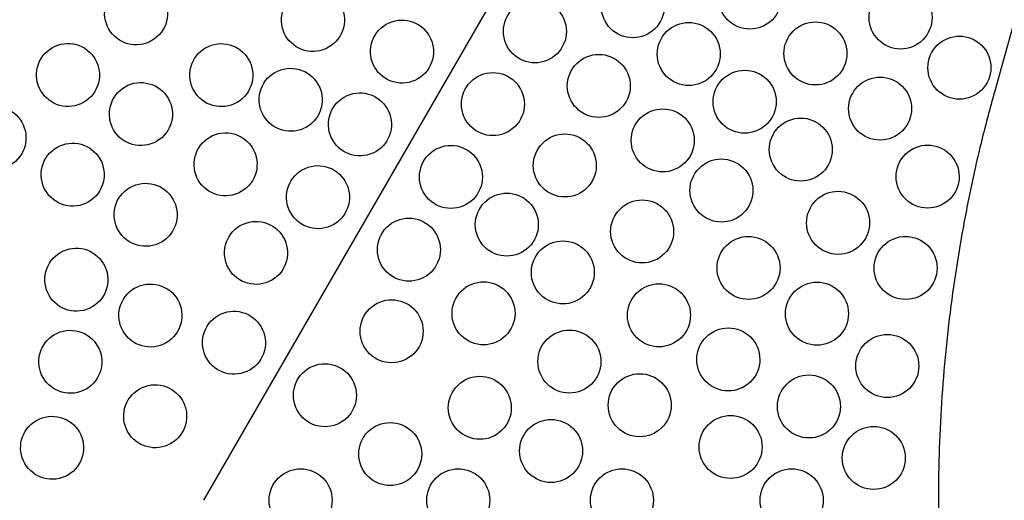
# Model space of a CAD drawing. Header units: millimetres. Extents: x 0 to 500, y 0 to 433.
# Tile 11 of 16: x 232 to 326, y 217 to 262. Entities that reach past the tile are written whole.
import ezdxf

# ---------------------------------------------------------------- set-up
doc = ezdxf.new("R2010")
doc.units = ezdxf.units.MM
doc.header["$MEASUREMENT"] = 0
doc.layers.add('Layer 01', color=7, linetype='Continuous', true_color=0x000000)
doc.layers.add('Make2D$visible$lines', color=7, linetype='Continuous', true_color=0x323232)

msp = doc.modelspace()

# ---------------------------------------------------------------- linework, layer by layer
at = {"layer": 'Layer 01'}
for q in [(250, 216.506), (325.305, 255.366)]:
    msp.add_line((375, 433.013), q, dxfattribs=at)
msp.add_rational_spline([(325.305, 255.366), (314.434, 216.506), (325.305, 177.646)], [0.999999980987, 0.960125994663, 1], degree=2, dxfattribs=at)
at = {"layer": 'Make2D$visible$lines'}
for points, knots in [([(305.026, 264.362), (305.026, 265.18), (304.694, 265.945), (303.574, 267.049), (302.818, 267.362), (302.026, 267.362), (301.253, 267.362), (300.492, 267.063), (299.345, 265.932), (299.026, 265.161), (299.026, 264.362), (299.026, 263.545), (299.358, 262.78), (300.477, 261.676), (301.233, 261.362), (302.026, 261.362), (302.799, 261.362), (303.56, 261.662), (304.707, 262.793), (305.026, 263.563), (305.026, 264.362)], [0, 0, 0, 0, 2.508378, 2.508378, 5.0087, 5.0087, 5.0087, 7.449256, 7.449256, 9.902731, 9.902731, 9.902731, 12.411109, 12.411109, 14.911431, 14.911431, 14.911431, 17.351987, 17.351987, 19.805462, 19.805462, 19.805462, 19.805462]), ([(293.873, 263.534), (293.873, 264.351), (293.541, 265.116), (292.422, 266.22), (291.666, 266.534), (290.873, 266.534), (290.1, 266.534), (289.339, 266.234), (288.192, 265.103), (287.873, 264.332), (287.873, 263.534), (287.873, 262.716), (288.206, 261.951), (289.325, 260.847), (290.081, 260.534), (290.873, 260.534), (291.647, 260.534), (292.408, 260.833), (293.554, 261.964), (293.873, 262.735), (293.873, 263.534)], [0, 0, 0, 0, 2.508378, 2.508378, 5.0087, 5.0087, 5.0087, 7.449256, 7.449256, 9.902731, 9.902731, 9.902731, 12.411109, 12.411109, 14.911431, 14.911431, 14.911431, 17.351987, 17.351987, 19.805462, 19.805462, 19.805462, 19.805462]), ([(242.069, 265.462), (241.373, 265.06), (240.868, 264.396), (240.465, 262.846), (240.582, 262.037), (240.971, 261.364), (241.366, 260.679), (242.015, 260.179), (243.539, 259.761), (244.366, 259.86), (245.069, 260.265), (245.763, 260.666), (246.27, 261.329), (246.674, 262.884), (246.555, 263.693), (246.167, 264.364), (245.773, 265.046), (245.128, 265.545), (243.608, 265.966), (242.778, 265.871), (242.069, 265.462)], [0, 0, 0, 0, 2.449995, 2.449995, 4.886015, 4.886015, 4.886015, 7.361181, 7.361181, 9.841699, 9.841699, 9.841699, 12.29129, 12.29129, 14.730635, 14.730635, 14.730635, 17.210706, 17.210706, 19.704185, 19.704185, 19.704185, 19.704185]), ([(319.374, 262.466), (319.374, 263.284), (319.042, 264.048), (317.923, 265.153), (317.167, 265.466), (316.374, 265.466), (315.601, 265.466), (314.84, 265.166), (313.693, 264.036), (313.374, 263.265), (313.374, 262.466), (313.374, 261.649), (313.706, 260.884), (314.826, 259.779), (315.582, 259.466), (316.374, 259.466), (317.147, 259.466), (317.908, 259.766), (319.055, 260.896), (319.374, 261.667), (319.374, 262.466)], [0, 0, 0, 0, 2.508378, 2.508378, 5.0087, 5.0087, 5.0087, 7.449256, 7.449256, 9.902731, 9.902731, 9.902731, 12.411109, 12.411109, 14.911431, 14.911431, 14.911431, 17.351987, 17.351987, 19.805462, 19.805462, 19.805462, 19.805462]), ([(258.905, 264.828), (258.213, 264.429), (257.705, 263.767), (257.3, 262.209), (257.421, 261.4), (257.807, 260.73), (258.204, 260.044), (258.853, 259.546), (260.369, 259.129), (261.197, 259.223), (261.905, 259.632), (262.597, 260.031), (263.105, 260.693), (263.511, 262.251), (263.39, 263.06), (263.003, 263.73), (262.607, 264.416), (261.958, 264.914), (260.442, 265.331), (259.613, 265.237), (258.905, 264.828)], [0, 0, 0, 0, 2.453475, 2.453475, 4.89403, 4.89403, 4.89403, 7.394353, 7.394353, 9.902731, 9.902731, 9.902731, 12.356206, 12.356206, 14.796762, 14.796762, 14.796762, 17.297084, 17.297084, 19.805462, 19.805462, 19.805462, 19.805462]), ([(284.547, 261.147), (284.547, 261.965), (284.215, 262.729), (283.096, 263.834), (282.34, 264.147), (281.547, 264.147), (280.774, 264.147), (280.013, 263.848), (278.866, 262.717), (278.547, 261.946), (278.547, 261.147), (278.547, 260.33), (278.879, 259.565), (279.998, 258.461), (280.754, 258.147), (281.547, 258.147), (282.32, 258.147), (283.081, 258.447), (284.228, 259.578), (284.547, 260.348), (284.547, 261.147)], [0, 0, 0, 0, 2.508378, 2.508378, 5.008701, 5.008701, 5.008701, 7.449256, 7.449256, 9.902731, 9.902731, 9.902731, 12.411109, 12.411109, 14.911432, 14.911432, 14.911432, 17.351988, 17.351988, 19.805462, 19.805462, 19.805462, 19.805462]), ([(267.387, 261.817), (266.695, 261.418), (266.187, 260.756), (265.781, 259.198), (265.902, 258.389), (266.289, 257.719), (266.685, 257.033), (267.334, 256.535), (268.85, 256.118), (269.679, 256.212), (270.387, 256.621), (271.079, 257.021), (271.587, 257.682), (271.992, 259.241), (271.871, 260.049), (271.485, 260.719), (271.089, 261.406), (270.439, 261.904), (268.923, 262.321), (268.095, 262.226), (267.387, 261.817)], [0, 0, 0, 0, 2.453475, 2.453475, 4.89403, 4.89403, 4.89403, 7.394353, 7.394353, 9.902731, 9.902731, 9.902731, 12.356206, 12.356206, 14.796762, 14.796762, 14.796762, 17.297084, 17.297084, 19.805462, 19.805462, 19.805462, 19.805462]), ([(299.2, 258.991), (299.2, 259.809), (298.867, 260.574), (297.748, 261.678), (296.992, 261.991), (296.2, 261.991), (295.426, 261.991), (294.665, 261.692), (293.519, 260.561), (293.2, 259.79), (293.2, 258.991), (293.2, 258.174), (293.532, 257.409), (294.651, 256.305), (295.407, 255.991), (296.2, 255.991), (296.973, 255.991), (297.734, 256.291), (298.881, 257.422), (299.2, 258.193), (299.2, 258.991)], [0, 0, 0, 0, 2.508378, 2.508378, 5.0087, 5.0087, 5.0087, 7.449256, 7.449256, 9.902731, 9.902731, 9.902731, 12.411109, 12.411109, 14.911431, 14.911431, 14.911431, 17.351987, 17.351987, 19.805462, 19.805462, 19.805462, 19.805462]), ([(311.265, 259.042), (311.265, 259.859), (310.933, 260.624), (309.814, 261.728), (309.058, 262.042), (308.265, 262.042), (307.492, 262.042), (306.731, 261.742), (305.584, 260.611), (305.265, 259.841), (305.265, 259.042), (305.265, 258.224), (305.598, 257.46), (306.717, 256.355), (307.473, 256.042), (308.265, 256.042), (309.039, 256.042), (309.8, 256.342), (310.946, 257.472), (311.265, 258.243), (311.265, 259.042)], [0, 0, 0, 0, 2.508378, 2.508378, 5.0087, 5.0087, 5.0087, 7.449256, 7.449256, 9.902731, 9.902731, 9.902731, 12.411109, 12.411109, 14.911431, 14.911431, 14.911431, 17.351987, 17.351987, 19.805462, 19.805462, 19.805462, 19.805462]), ([(235.575, 259.594), (234.876, 259.19), (234.373, 258.524), (233.971, 256.981), (234.087, 256.171), (234.477, 255.496), (234.87, 254.815), (235.516, 254.313), (237.045, 253.893), (237.873, 253.993), (238.575, 254.398), (239.272, 254.8), (239.777, 255.465), (240.179, 257.013), (240.062, 257.822), (239.673, 258.496), (239.28, 259.176), (238.635, 259.677), (237.109, 260.099), (236.28, 260.001), (235.575, 259.594)], [0, 0, 0, 0, 2.450564, 2.450564, 4.887891, 4.887891, 4.887891, 7.341552, 7.341552, 9.803061, 9.803061, 9.803061, 12.250103, 12.250103, 14.687132, 14.687132, 14.687132, 17.144727, 17.144727, 19.615037, 19.615037, 19.615037, 19.615037]), ([(250.183, 259.576), (249.492, 259.177), (248.984, 258.515), (248.578, 256.957), (248.699, 256.148), (249.085, 255.478), (249.482, 254.791), (250.131, 254.294), (251.647, 253.877), (252.476, 253.971), (253.183, 254.38), (253.875, 254.779), (254.383, 255.441), (254.789, 256.999), (254.668, 257.808), (254.281, 258.478), (253.885, 259.164), (253.236, 259.662), (251.72, 260.079), (250.891, 259.985), (250.183, 259.576)], [0, 0, 0, 0, 2.453475, 2.453475, 4.894031, 4.894031, 4.894031, 7.394353, 7.394353, 9.902731, 9.902731, 9.902731, 12.356206, 12.356206, 14.796762, 14.796762, 14.796762, 17.297084, 17.297084, 19.805462, 19.805462, 19.805462, 19.805462]), ([(324.976, 257.689), (324.976, 258.507), (324.643, 259.272), (323.524, 260.376), (322.768, 260.689), (321.976, 260.689), (321.202, 260.689), (320.441, 260.39), (319.295, 259.259), (318.976, 258.488), (318.976, 257.689), (318.976, 256.872), (319.308, 256.107), (320.427, 255.003), (321.183, 254.689), (321.976, 254.689), (322.749, 254.689), (323.51, 254.989), (324.657, 256.12), (324.976, 256.891), (324.976, 257.689)], [0, 0, 0, 0, 2.508378, 2.508378, 5.0087, 5.0087, 5.0087, 7.449256, 7.449256, 9.902731, 9.902731, 9.902731, 12.411109, 12.411109, 14.911431, 14.911431, 14.911431, 17.351987, 17.351987, 19.805462, 19.805462, 19.805462, 19.805462]), ([(290.634, 255.956), (290.634, 256.774), (290.302, 257.539), (289.183, 258.643), (288.427, 258.956), (287.634, 258.956), (286.861, 258.956), (286.1, 258.657), (284.953, 257.526), (284.634, 256.755), (284.634, 255.956), (284.634, 255.139), (284.966, 254.374), (286.086, 253.27), (286.842, 252.956), (287.634, 252.956), (288.408, 252.956), (289.169, 253.256), (290.315, 254.387), (290.634, 255.158), (290.634, 255.956)], [0, 0, 0, 0, 2.508378, 2.508378, 5.008701, 5.008701, 5.008701, 7.449256, 7.449256, 9.902731, 9.902731, 9.902731, 12.411109, 12.411109, 14.911432, 14.911432, 14.911432, 17.351988, 17.351988, 19.805462, 19.805462, 19.805462, 19.805462]), ([(256.79, 257.231), (256.098, 256.831), (255.59, 256.17), (255.185, 254.611), (255.305, 253.802), (255.692, 253.133), (256.088, 252.446), (256.738, 251.948), (258.254, 251.531), (259.082, 251.626), (259.79, 252.035), (260.482, 252.434), (260.99, 253.096), (261.396, 254.654), (261.275, 255.463), (260.888, 256.133), (260.492, 256.819), (259.842, 257.317), (258.326, 257.734), (257.498, 257.639), (256.79, 257.231)], [0, 0, 0, 0, 2.453475, 2.453475, 4.894031, 4.894031, 4.894031, 7.394353, 7.394353, 9.902731, 9.902731, 9.902731, 12.356206, 12.356206, 14.796762, 14.796762, 14.796762, 17.297084, 17.297084, 19.805462, 19.805462, 19.805462, 19.805462]), ([(280.547, 254.219), (280.547, 255.037), (280.215, 255.801), (279.096, 256.906), (278.34, 257.219), (277.547, 257.219), (276.774, 257.219), (276.013, 256.919), (274.866, 255.789), (274.547, 255.018), (274.547, 254.219), (274.547, 253.402), (274.879, 252.637), (275.998, 251.533), (276.754, 251.219), (277.547, 251.219), (278.32, 251.219), (279.081, 251.519), (280.228, 252.649), (280.547, 253.42), (280.547, 254.219)], [0, 0, 0, 0, 2.508378, 2.508378, 5.008701, 5.008701, 5.008701, 7.449256, 7.449256, 9.902731, 9.902731, 9.902731, 12.411109, 12.411109, 14.911432, 14.911432, 14.911432, 17.351988, 17.351988, 19.805462, 19.805462, 19.805462, 19.805462]), ([(304.526, 254.449), (304.526, 255.267), (304.194, 256.032), (303.075, 257.136), (302.319, 257.449), (301.526, 257.449), (300.753, 257.449), (299.992, 257.15), (298.845, 256.019), (298.526, 255.248), (298.526, 254.449), (298.526, 253.632), (298.858, 252.867), (299.977, 251.763), (300.733, 251.449), (301.526, 251.449), (302.299, 251.449), (303.06, 251.749), (304.207, 252.88), (304.526, 253.651), (304.526, 254.449)], [0, 0, 0, 0, 2.508378, 2.508378, 5.008701, 5.008701, 5.008701, 7.449256, 7.449256, 9.902731, 9.902731, 9.902731, 12.411109, 12.411109, 14.911432, 14.911432, 14.911432, 17.351988, 17.351988, 19.805462, 19.805462, 19.805462, 19.805462]), ([(242.522, 255.872), (241.825, 255.47), (241.321, 254.806), (240.918, 253.257), (241.035, 252.448), (241.424, 251.774), (241.819, 251.09), (242.468, 250.59), (243.993, 250.172), (244.82, 250.271), (245.522, 250.676), (246.216, 251.077), (246.723, 251.74), (247.127, 253.295), (247.008, 254.103), (246.62, 254.774), (246.227, 255.456), (245.582, 255.955), (244.061, 256.377), (243.231, 256.282), (242.522, 255.872)], [0, 0, 0, 0, 2.449973, 2.449973, 4.885798, 4.885798, 4.885798, 7.356355, 7.356355, 9.83206, 9.83206, 9.83206, 12.28083, 12.28083, 14.719976, 14.719976, 14.719976, 17.196493, 17.196493, 19.687235, 19.687235, 19.687235, 19.687235]), ([(317.422, 253.792), (317.422, 254.609), (317.09, 255.374), (315.971, 256.478), (315.215, 256.792), (314.422, 256.792), (313.649, 256.792), (312.888, 256.492), (311.741, 255.361), (311.422, 254.591), (311.422, 253.792), (311.422, 252.974), (311.754, 252.209), (312.873, 251.105), (313.629, 250.792), (314.422, 250.792), (315.195, 250.792), (315.956, 251.091), (317.103, 252.222), (317.422, 252.993), (317.422, 253.792)], [0, 0, 0, 0, 2.508378, 2.508378, 5.0087, 5.0087, 5.0087, 7.449256, 7.449256, 9.902731, 9.902731, 9.902731, 12.411109, 12.411109, 14.911431, 14.911431, 14.911431, 17.351987, 17.351987, 19.805462, 19.805462, 19.805462, 19.805462]), ([(263.387, 254.889), (262.695, 254.49), (262.187, 253.828), (261.781, 252.27), (261.902, 251.461), (262.289, 250.791), (262.685, 250.105), (263.334, 249.607), (264.85, 249.19), (265.679, 249.284), (266.387, 249.693), (267.079, 250.092), (267.587, 250.754), (267.992, 252.312), (267.871, 253.121), (267.485, 253.791), (267.089, 254.477), (266.439, 254.975), (264.923, 255.392), (264.095, 255.298), (263.387, 254.889)], [0, 0, 0, 0, 2.453475, 2.453475, 4.894031, 4.894031, 4.894031, 7.394353, 7.394353, 9.902731, 9.902731, 9.902731, 12.356206, 12.356206, 14.796762, 14.796762, 14.796762, 17.297084, 17.297084, 19.805462, 19.805462, 19.805462, 19.805462]), ([(228.581, 253.604), (227.879, 253.199), (227.378, 252.532), (226.978, 250.993), (227.092, 250.184), (227.483, 249.506), (227.874, 248.829), (228.518, 248.325), (230.053, 247.902), (230.881, 248.004), (231.581, 248.408), (232.281, 248.812), (232.784, 249.479), (233.185, 251.02), (233.07, 251.829), (232.679, 252.506), (232.288, 253.184), (231.644, 253.687), (230.112, 254.11), (229.283, 254.01), (228.581, 253.604)], [0, 0, 0, 0, 2.456848, 2.456848, 4.900883, 4.900883, 4.900883, 7.342386, 7.342386, 9.793112, 9.793112, 9.793112, 12.243838, 12.243838, 14.68534, 14.68534, 14.68534, 17.129375, 17.129375, 19.586223, 19.586223, 19.586223, 19.586223]), ([(296.721, 250.766), (296.721, 251.583), (296.389, 252.348), (295.27, 253.452), (294.514, 253.766), (293.721, 253.766), (292.948, 253.766), (292.187, 253.466), (291.041, 252.335), (290.721, 251.564), (290.721, 250.766), (290.721, 249.948), (291.054, 249.183), (292.173, 248.079), (292.929, 247.766), (293.721, 247.766), (294.495, 247.766), (295.256, 248.065), (296.402, 249.196), (296.721, 249.967), (296.721, 250.766)], [0, 0, 0, 0, 2.508378, 2.508378, 5.0087, 5.0087, 5.0087, 7.449256, 7.449256, 9.902731, 9.902731, 9.902731, 12.411109, 12.411109, 14.911431, 14.911431, 14.911431, 17.351987, 17.351987, 19.805462, 19.805462, 19.805462, 19.805462]), ([(309.868, 249.894), (309.868, 250.711), (309.536, 251.476), (308.417, 252.58), (307.661, 252.894), (306.868, 252.894), (306.095, 252.894), (305.334, 252.594), (304.187, 251.463), (303.868, 250.693), (303.868, 249.894), (303.868, 249.076), (304.201, 248.312), (305.32, 247.207), (306.076, 246.894), (306.868, 246.894), (307.642, 246.894), (308.403, 247.194), (309.549, 248.324), (309.868, 249.095), (309.868, 249.894)], [0, 0, 0, 0, 2.508378, 2.508378, 5.008701, 5.008701, 5.008701, 7.449256, 7.449256, 9.902731, 9.902731, 9.902731, 12.411109, 12.411109, 14.911432, 14.911432, 14.911432, 17.351988, 17.351988, 19.805462, 19.805462, 19.805462, 19.805462]), ([(250.585, 251.085), (249.893, 250.686), (249.385, 250.024), (248.979, 248.466), (249.1, 247.657), (249.486, 246.987), (249.883, 246.301), (250.532, 245.803), (252.048, 245.386), (252.877, 245.481), (253.585, 245.889), (254.276, 246.289), (254.784, 246.95), (255.19, 248.509), (255.069, 249.318), (254.683, 249.987), (254.286, 250.674), (253.637, 251.172), (252.121, 251.589), (251.292, 251.494), (250.585, 251.085)], [0, 0, 0, 0, 2.453475, 2.453475, 4.894031, 4.894031, 4.894031, 7.394353, 7.394353, 9.902731, 9.902731, 9.902731, 12.356206, 12.356206, 14.796762, 14.796762, 14.796762, 17.297084, 17.297084, 19.805462, 19.805462, 19.805462, 19.805462]), ([(287.395, 248.379), (287.395, 249.197), (287.063, 249.962), (285.944, 251.066), (285.188, 251.379), (284.395, 251.379), (283.622, 251.379), (282.861, 251.08), (281.714, 249.949), (281.395, 249.178), (281.395, 248.379), (281.395, 247.562), (281.727, 246.797), (282.847, 245.693), (283.603, 245.379), (284.395, 245.379), (285.168, 245.379), (285.929, 245.679), (287.076, 246.81), (287.395, 247.58), (287.395, 248.379)], [0, 0, 0, 0, 2.508378, 2.508378, 5.008701, 5.008701, 5.008701, 7.449256, 7.449256, 9.902731, 9.902731, 9.902731, 12.411109, 12.411109, 14.911432, 14.911432, 14.911432, 17.351988, 17.351988, 19.805462, 19.805462, 19.805462, 19.805462]), ([(236.023, 250.104), (235.323, 249.7), (234.82, 249.034), (234.42, 247.492), (234.535, 246.683), (234.925, 246.006), (235.317, 245.327), (235.963, 244.824), (237.494, 244.403), (238.322, 244.504), (239.023, 244.908), (239.722, 245.311), (240.225, 245.977), (240.627, 247.522), (240.511, 248.331), (240.121, 249.006), (239.729, 249.685), (239.085, 250.187), (237.557, 250.61), (236.727, 250.511), (236.023, 250.104)], [0, 0, 0, 0, 2.45265, 2.45265, 4.891905, 4.891905, 4.891905, 7.339862, 7.339862, 9.795807, 9.795807, 9.795807, 12.242964, 12.242964, 14.680763, 14.680763, 14.680763, 17.133039, 17.133039, 19.598541, 19.598541, 19.598541, 19.598541]), ([(276.547, 247.291), (276.547, 248.108), (276.215, 248.873), (275.096, 249.978), (274.34, 250.291), (273.547, 250.291), (272.774, 250.291), (272.013, 249.991), (270.866, 248.861), (270.547, 248.09), (270.547, 247.291), (270.547, 246.474), (270.879, 245.709), (271.998, 244.604), (272.754, 244.291), (273.547, 244.291), (274.32, 244.291), (275.081, 244.591), (276.228, 245.721), (276.547, 246.492), (276.547, 247.291)], [0, 0, 0, 0, 2.508378, 2.508378, 5.0087, 5.0087, 5.0087, 7.449256, 7.449256, 9.902731, 9.902731, 9.902731, 12.411109, 12.411109, 14.911431, 14.911431, 14.911431, 17.351987, 17.351987, 19.805462, 19.805462, 19.805462, 19.805462]), ([(321.955, 247.323), (321.955, 249.023), (320.569, 250.323), (318.955, 250.323), (318.181, 250.323), (317.421, 250.022), (316.275, 248.893), (315.955, 248.123), (315.955, 247.323), (315.955, 246.509), (316.285, 245.744), (317.407, 244.635), (318.164, 244.323), (318.955, 244.323), (319.731, 244.323), (320.491, 244.625), (321.634, 245.75), (321.955, 246.52), (321.955, 247.323)], [0, 0, 0, 0, 5.359088, 5.359088, 5.359088, 7.798804, 7.798804, 10.249736, 10.249736, 10.249736, 12.738794, 12.738794, 15.221947, 15.221947, 15.221947, 17.658807, 17.658807, 20.109348, 20.109348, 20.109348, 20.109348]), ([(302.315, 245.996), (302.315, 246.813), (301.983, 247.578), (300.863, 248.682), (300.108, 248.996), (299.315, 248.996), (298.542, 248.996), (297.781, 248.696), (296.634, 247.566), (296.315, 246.795), (296.315, 245.996), (296.315, 245.178), (296.647, 244.414), (297.766, 243.309), (298.522, 242.996), (299.315, 242.996), (300.088, 242.996), (300.849, 243.296), (301.996, 244.426), (302.315, 245.197), (302.315, 245.996)], [0, 0, 0, 0, 2.508378, 2.508378, 5.0087, 5.0087, 5.0087, 7.449256, 7.449256, 9.902731, 9.902731, 9.902731, 12.411109, 12.411109, 14.911431, 14.911431, 14.911431, 17.351987, 17.351987, 19.805462, 19.805462, 19.805462, 19.805462]), ([(259.387, 247.961), (258.695, 247.561), (258.187, 246.9), (257.781, 245.341), (257.902, 244.532), (258.289, 243.863), (258.685, 243.176), (259.334, 242.678), (260.85, 242.261), (261.679, 242.356), (262.387, 242.765), (263.079, 243.164), (263.587, 243.826), (263.992, 245.384), (263.871, 246.193), (263.485, 246.863), (263.089, 247.549), (262.439, 248.047), (260.923, 248.464), (260.095, 248.37), (259.387, 247.961)], [0, 0, 0, 0, 2.453475, 2.453475, 4.894031, 4.894031, 4.894031, 7.394353, 7.394353, 9.902731, 9.902731, 9.902731, 12.356206, 12.356206, 14.796762, 14.796762, 14.796762, 17.297084, 17.297084, 19.805462, 19.805462, 19.805462, 19.805462]), ([(242.975, 246.283), (242.277, 245.88), (241.773, 245.215), (241.371, 243.669), (241.488, 242.86), (241.877, 242.185), (242.271, 241.502), (242.919, 241.001), (244.447, 240.582), (245.274, 240.682), (245.975, 241.087), (246.67, 241.488), (247.176, 242.152), (247.58, 243.705), (247.461, 244.513), (247.073, 245.185), (246.68, 245.865), (246.036, 246.365), (244.514, 246.787), (243.684, 246.692), (242.975, 246.283)], [0, 0, 0, 0, 2.450418, 2.450418, 4.886403, 4.886403, 4.886403, 7.350316, 7.350316, 9.819205, 9.819205, 9.819205, 12.266723, 12.266723, 14.705621, 14.705621, 14.705621, 17.177072, 17.177072, 19.663836, 19.663836, 19.663836, 19.663836]), ([(281.873, 242.749), (281.873, 243.566), (281.541, 244.331), (280.422, 245.436), (279.666, 245.749), (278.873, 245.749), (278.1, 245.749), (277.339, 245.449), (276.192, 244.319), (275.873, 243.548), (275.873, 242.749), (275.873, 241.932), (276.206, 241.167), (277.325, 240.062), (278.081, 239.749), (278.873, 239.749), (279.647, 239.749), (280.408, 240.049), (281.554, 241.179), (281.873, 241.95), (281.873, 242.749)], [0, 0, 0, 0, 2.508378, 2.508378, 5.008701, 5.008701, 5.008701, 7.449256, 7.449256, 9.902731, 9.902731, 9.902731, 12.411109, 12.411109, 14.911432, 14.911432, 14.911432, 17.351988, 17.351988, 19.805462, 19.805462, 19.805462, 19.805462]), ([(313.424, 242.92), (313.424, 244.622), (312.037, 245.92), (310.424, 245.92), (309.65, 245.92), (308.89, 245.62), (307.744, 244.491), (307.424, 243.721), (307.424, 242.92), (307.424, 242.107), (307.753, 241.342), (308.876, 240.233), (309.633, 239.92), (310.424, 239.92), (311.201, 239.92), (311.961, 240.222), (313.102, 241.348), (313.424, 242.118), (313.424, 242.92)], [0, 0, 0, 0, 5.356725, 5.356725, 5.356725, 7.796344, 7.796344, 10.246944, 10.246944, 10.246944, 12.733804, 12.733804, 15.214924, 15.214924, 15.214924, 17.651515, 17.651515, 20.101861, 20.101861, 20.101861, 20.101861]), ([(294.761, 242.098), (294.761, 242.915), (294.429, 243.68), (293.31, 244.785), (292.554, 245.098), (291.761, 245.098), (290.988, 245.098), (290.227, 244.798), (289.08, 243.668), (288.761, 242.897), (288.761, 242.098), (288.761, 241.281), (289.094, 240.516), (290.213, 239.411), (290.969, 239.098), (291.761, 239.098), (292.535, 239.098), (293.296, 239.398), (294.442, 240.528), (294.761, 241.299), (294.761, 242.098)], [0, 0, 0, 0, 2.508378, 2.508378, 5.0087, 5.0087, 5.0087, 7.449256, 7.449256, 9.902731, 9.902731, 9.902731, 12.411109, 12.411109, 14.911431, 14.911431, 14.911431, 17.351987, 17.351987, 19.805462, 19.805462, 19.805462, 19.805462]), ([(253.485, 242.655), (252.793, 242.256), (252.285, 241.594), (251.879, 240.036), (252, 239.227), (252.387, 238.557), (252.783, 237.871), (253.433, 237.373), (254.949, 236.956), (255.777, 237.05), (256.485, 237.459), (257.177, 237.859), (257.685, 238.52), (258.09, 240.079), (257.97, 240.887), (257.583, 241.557), (257.187, 242.244), (256.537, 242.742), (255.021, 243.159), (254.193, 243.064), (253.485, 242.655)], [0, 0, 0, 0, 2.453475, 2.453475, 4.894031, 4.894031, 4.894031, 7.394353, 7.394353, 9.902731, 9.902731, 9.902731, 12.356206, 12.356206, 14.796762, 14.796762, 14.796762, 17.297084, 17.297084, 19.805462, 19.805462, 19.805462, 19.805462]), ([(272.547, 240.363), (272.547, 241.18), (272.215, 241.945), (271.096, 243.049), (270.34, 243.363), (269.547, 243.363), (268.774, 243.363), (268.013, 243.063), (266.866, 241.932), (266.547, 241.162), (266.547, 240.363), (266.547, 239.545), (266.879, 238.781), (267.998, 237.676), (268.754, 237.363), (269.547, 237.363), (270.32, 237.363), (271.081, 237.663), (272.228, 238.793), (272.547, 239.564), (272.547, 240.363)], [0, 0, 0, 0, 2.508378, 2.508378, 5.0087, 5.0087, 5.0087, 7.449256, 7.449256, 9.902731, 9.902731, 9.902731, 12.411109, 12.411109, 14.911431, 14.911431, 14.911431, 17.351987, 17.351987, 19.805462, 19.805462, 19.805462, 19.805462]), ([(287.208, 238.2), (287.208, 239.017), (286.875, 239.782), (285.756, 240.887), (285, 241.2), (284.208, 241.2), (283.434, 241.2), (282.673, 240.9), (281.527, 239.77), (281.208, 238.999), (281.208, 238.2), (281.208, 237.383), (281.54, 236.618), (282.659, 235.513), (283.415, 235.2), (284.208, 235.2), (284.981, 235.2), (285.742, 235.5), (286.889, 236.63), (287.208, 237.401), (287.208, 238.2)], [0, 0, 0, 0, 2.508378, 2.508378, 5.0087, 5.0087, 5.0087, 7.449256, 7.449256, 9.902731, 9.902731, 9.902731, 12.411109, 12.411109, 14.911431, 14.911431, 14.911431, 17.351987, 17.351987, 19.805462, 19.805462, 19.805462, 19.805462]), ([(304.893, 238.627), (304.893, 239.445), (304.56, 240.212), (303.437, 241.317), (302.681, 241.627), (301.893, 241.627), (301.119, 241.627), (300.358, 241.327), (299.213, 240.198), (298.893, 239.428), (298.893, 238.627), (298.893, 237.815), (299.222, 237.049), (300.345, 235.939), (301.102, 235.627), (301.893, 235.627), (302.67, 235.627), (303.43, 235.929), (304.571, 237.054), (304.893, 237.824), (304.893, 238.627)], [0, 0, 0, 0, 2.49587, 2.49587, 4.978947, 4.978947, 4.978947, 7.418525, 7.418525, 9.868774, 9.868774, 9.868774, 12.353194, 12.353194, 14.832102, 14.832102, 14.832102, 17.268426, 17.268426, 19.718612, 19.718612, 19.718612, 19.718612]), ([(319.854, 238.627), (319.854, 240.327), (318.468, 241.627), (316.854, 241.627), (316.077, 241.627), (315.318, 241.325), (314.176, 240.2), (313.854, 239.431), (313.854, 238.627), (313.854, 236.934), (315.234, 235.627), (316.854, 235.627), (318.468, 235.627), (319.854, 236.929), (319.854, 238.627)], [0, 0, 0, 0, 5.326071, 5.326071, 5.326071, 7.763074, 7.763074, 10.211066, 10.211066, 10.211066, 15.52575, 15.52575, 15.52575, 20.805539, 20.805539, 20.805539, 20.805539]), ([(236.376, 240.104), (235.673, 239.699), (235.172, 239.031), (234.773, 237.493), (234.886, 236.684), (235.278, 236.006), (235.668, 235.329), (236.312, 234.825), (237.848, 234.402), (238.676, 234.504), (239.376, 234.908), (240.075, 235.312), (240.578, 235.978), (240.979, 237.52), (240.865, 238.329), (240.474, 239.006), (240.082, 239.684), (239.439, 240.187), (237.907, 240.61), (237.078, 240.51), (236.376, 240.104)], [0, 0, 0, 0, 2.459011, 2.459011, 4.904035, 4.904035, 4.904035, 7.344926, 7.344926, 9.793861, 9.793861, 9.793861, 12.242795, 12.242795, 14.683687, 14.683687, 14.683687, 17.12871, 17.12871, 19.587721, 19.587721, 19.587721, 19.587721]), ([(279.654, 234.302), (279.654, 235.12), (279.322, 235.884), (278.203, 236.989), (277.447, 237.302), (276.654, 237.302), (275.881, 237.302), (275.12, 237.002), (273.973, 235.872), (273.654, 235.101), (273.654, 234.302), (273.654, 233.485), (273.986, 232.72), (275.106, 231.616), (275.862, 231.302), (276.654, 231.302), (277.427, 231.302), (278.188, 231.602), (279.335, 232.732), (279.654, 233.503), (279.654, 234.302)], [0, 0, 0, 0, 2.508378, 2.508378, 5.0087, 5.0087, 5.0087, 7.449256, 7.449256, 9.902731, 9.902731, 9.902731, 12.411109, 12.411109, 14.911431, 14.911431, 14.911431, 17.351987, 17.351987, 19.805462, 19.805462, 19.805462, 19.805462]), ([(311.412, 234.271), (311.412, 235.971), (310.025, 237.271), (308.412, 237.271), (307.635, 237.271), (306.875, 236.968), (305.735, 235.844), (305.412, 235.075), (305.412, 234.271), (305.412, 233.459), (305.74, 232.692), (306.867, 231.58), (307.624, 231.271), (308.412, 231.271), (309.191, 231.271), (309.95, 231.574), (311.088, 232.696), (311.412, 233.465), (311.412, 234.271)], [0, 0, 0, 0, 5.321222, 5.321222, 5.321222, 7.758104, 7.758104, 10.205739, 10.205739, 10.205739, 12.675634, 12.675634, 15.137873, 15.137873, 15.137873, 17.574053, 17.574053, 20.023377, 20.023377, 20.023377, 20.023377]), ([(243.428, 236.694), (242.728, 236.29), (242.225, 235.623), (241.825, 234.081), (241.94, 233.272), (242.33, 232.596), (242.723, 231.915), (243.37, 231.412), (244.901, 230.992), (245.728, 231.094), (246.428, 231.498), (247.124, 231.899), (247.629, 232.564), (248.033, 234.115), (247.914, 234.923), (247.526, 235.596), (247.134, 236.275), (246.491, 236.775), (244.967, 237.199), (244.136, 237.102), (243.428, 236.694)], [0, 0, 0, 0, 2.452729, 2.452729, 4.89037, 4.89037, 4.89037, 7.344043, 7.344043, 9.802585, 9.802585, 9.802585, 12.24801, 12.24801, 14.686701, 14.686701, 14.686701, 17.150349, 17.150349, 19.630811, 19.630811, 19.630811, 19.630811]), ([(296.362, 234.116), (296.362, 234.934), (296.029, 235.7), (294.905, 236.806), (294.15, 237.116), (293.362, 237.116), (292.587, 237.116), (291.827, 236.815), (290.683, 235.687), (290.362, 234.917), (290.362, 234.116), (290.362, 233.304), (290.69, 232.538), (291.814, 231.427), (292.572, 231.116), (293.362, 231.116), (294.139, 231.116), (294.899, 231.418), (296.04, 232.542), (296.362, 233.312), (296.362, 234.116)], [0, 0, 0, 0, 2.493479, 2.493479, 4.97355, 4.97355, 4.97355, 7.412895, 7.412895, 9.862486, 9.862486, 9.862486, 12.343004, 12.343004, 14.81817, 14.81817, 14.81817, 17.254191, 17.254191, 19.704185, 19.704185, 19.704185, 19.704185]), ([(270.903, 232.599), (270.903, 233.416), (270.571, 234.181), (269.452, 235.285), (268.696, 235.599), (267.903, 235.599), (267.13, 235.599), (266.369, 235.299), (265.222, 234.169), (264.903, 233.398), (264.903, 232.599), (264.903, 231.781), (265.235, 231.017), (266.355, 229.912), (267.111, 229.599), (267.903, 229.599), (268.677, 229.599), (269.437, 229.899), (270.584, 231.029), (270.903, 231.8), (270.903, 232.599)], [0, 0, 0, 0, 2.508378, 2.508378, 5.008701, 5.008701, 5.008701, 7.449256, 7.449256, 9.902731, 9.902731, 9.902731, 12.411109, 12.411109, 14.911432, 14.911432, 14.911432, 17.351988, 17.351988, 19.805462, 19.805462, 19.805462, 19.805462]), ([(251.387, 234.104), (250.695, 233.705), (250.187, 233.043), (249.781, 231.485), (249.902, 230.676), (250.289, 230.006), (250.685, 229.32), (251.334, 228.822), (252.85, 228.405), (253.679, 228.5), (254.387, 228.908), (255.079, 229.308), (255.587, 229.969), (255.992, 231.528), (255.871, 232.337), (255.485, 233.006), (255.089, 233.693), (254.439, 234.191), (252.923, 234.608), (252.095, 234.513), (251.387, 234.104)], [0, 0, 0, 0, 2.453475, 2.453475, 4.89403, 4.89403, 4.89403, 7.394353, 7.394353, 9.902731, 9.902731, 9.902731, 12.356206, 12.356206, 14.796762, 14.796762, 14.796762, 17.297084, 17.297084, 19.805462, 19.805462, 19.805462, 19.805462]), ([(235.803, 232.291), (235.095, 231.883), (234.597, 231.211), (234.201, 229.68), (234.313, 228.872), (234.705, 228.193), (235.093, 227.521), (235.734, 227.014), (237.279, 226.588), (238.107, 226.694), (238.803, 227.095), (239.503, 227.499), (240.004, 228.165), (240.406, 229.701), (240.294, 230.512), (239.901, 231.193), (239.511, 231.869), (238.868, 232.373), (237.331, 232.798), (236.503, 232.695), (235.803, 232.291)], [0, 0, 0, 0, 2.480462, 2.480462, 4.94411, 4.94411, 4.94411, 7.382801, 7.382801, 9.828226, 9.828226, 9.828226, 12.286768, 12.286768, 14.740441, 14.740441, 14.740441, 17.178082, 17.178082, 19.630811, 19.630811, 19.630811, 19.630811]), ([(287.831, 229.713), (287.831, 230.532), (287.498, 231.298), (286.373, 232.404), (285.618, 232.713), (284.831, 232.713), (284.056, 232.713), (283.296, 232.413), (282.152, 231.285), (281.831, 230.515), (281.831, 229.713), (281.831, 228.902), (282.159, 228.137), (283.283, 227.025), (284.041, 226.713), (284.831, 226.713), (285.609, 226.713), (286.368, 227.017), (287.508, 228.139), (287.831, 228.909), (287.831, 229.713)], [0, 0, 0, 0, 2.490742, 2.490742, 4.967259, 4.967259, 4.967259, 7.406405, 7.406405, 9.855175, 9.855175, 9.855175, 12.33088, 12.33088, 14.801437, 14.801437, 14.801437, 17.237262, 17.237262, 19.687235, 19.687235, 19.687235, 19.687235]), ([(302.97, 229.914), (302.97, 230.729), (302.639, 231.496), (301.512, 232.606), (300.755, 232.914), (299.97, 232.914), (299.192, 232.914), (298.433, 232.611), (297.293, 231.488), (296.97, 230.719), (296.97, 229.914), (296.97, 229.103), (297.297, 228.336), (298.425, 227.223), (299.183, 226.914), (299.97, 226.914), (300.749, 226.914), (301.508, 227.218), (302.645, 228.339), (302.97, 229.108), (302.97, 229.914)], [0, 0, 0, 0, 2.4742, 2.4742, 4.93609, 4.93609, 4.93609, 7.372936, 7.372936, 9.820226, 9.820226, 9.820226, 12.28632, 12.28632, 14.744679, 14.744679, 14.744679, 17.181192, 17.181192, 19.63088, 19.63088, 19.63088, 19.63088]), ([(318.113, 229.289), (318.113, 230.989), (316.727, 232.289), (315.113, 232.289), (313.498, 232.289), (312.113, 230.987), (312.113, 229.289), (312.113, 227.593), (313.496, 226.289), (315.113, 226.289), (316.727, 226.289), (318.113, 227.59), (318.113, 229.289)], [0, 0, 0, 0, 5.302597, 5.302597, 5.302597, 10.577953, 10.577953, 10.577953, 15.871682, 15.871682, 15.871682, 21.149279, 21.149279, 21.149279, 21.149279]), ([(264.547, 226.506), (264.547, 227.324), (264.215, 228.088), (263.096, 229.193), (262.34, 229.506), (261.547, 229.506), (260.774, 229.506), (260.013, 229.207), (258.866, 228.076), (258.547, 227.305), (258.547, 226.506), (258.547, 225.689), (258.879, 224.924), (259.998, 223.82), (260.754, 223.506), (261.547, 223.506), (262.32, 223.506), (263.081, 223.806), (264.228, 224.937), (264.547, 225.707), (264.547, 226.506)], [0, 0, 0, 0, 2.508378, 2.508378, 5.008701, 5.008701, 5.008701, 7.449256, 7.449256, 9.902731, 9.902731, 9.902731, 12.411109, 12.411109, 14.911432, 14.911432, 14.911432, 17.351988, 17.351988, 19.805462, 19.805462, 19.805462, 19.805462]), ([(279.3, 225.311), (279.3, 226.129), (278.967, 226.896), (277.841, 228.003), (277.086, 228.311), (276.3, 228.311), (275.524, 228.311), (274.765, 228.01), (273.621, 226.883), (273.3, 226.113), (273.3, 225.311), (273.3, 224.501), (273.627, 223.735), (274.753, 222.622), (275.511, 222.311), (276.3, 222.311), (277.079, 222.311), (277.838, 222.615), (278.976, 223.736), (279.3, 224.505), (279.3, 225.311)], [0, 0, 0, 0, 2.486764, 2.486764, 4.958215, 4.958215, 4.958215, 7.397113, 7.397113, 9.844631, 9.844631, 9.844631, 12.31352, 12.31352, 14.777433, 14.777433, 14.777433, 17.213418, 17.213418, 19.663836, 19.663836, 19.663836, 19.663836]), ([(294.527, 225.558), (294.527, 226.372), (294.198, 227.139), (293.069, 228.25), (292.313, 228.558), (291.527, 228.558), (290.749, 228.558), (289.99, 228.254), (288.851, 227.132), (288.527, 226.363), (288.527, 225.558), (288.527, 224.747), (288.855, 223.98), (289.984, 222.866), (290.742, 222.558), (291.527, 222.558), (292.308, 222.558), (293.066, 222.862), (294.202, 223.982), (294.527, 224.75), (294.527, 225.558)], [0, 0, 0, 0, 2.47031, 2.47031, 4.927905, 4.927905, 4.927905, 7.364934, 7.364934, 9.811976, 9.811976, 9.811976, 12.273484, 12.273484, 14.727146, 14.727146, 14.727146, 17.164472, 17.164472, 19.615037, 19.615037, 19.615037, 19.615037]), ([(310.649, 225.437), (310.649, 227.137), (309.262, 228.437), (307.649, 228.437), (306.869, 228.437), (306.11, 228.133), (304.973, 227.012), (304.649, 226.244), (304.649, 225.437), (304.649, 223.741), (306.031, 222.437), (307.649, 222.437), (309.263, 222.437), (310.649, 223.738), (310.649, 225.437)], [0, 0, 0, 0, 5.297966, 5.297966, 5.297966, 7.735668, 7.735668, 10.183724, 10.183724, 10.183724, 15.47249, 15.47249, 15.47249, 20.750773, 20.750773, 20.750773, 20.750773]), ([(243.881, 227.104), (243.175, 226.697), (242.675, 226.026), (242.279, 224.491), (242.392, 223.683), (242.783, 223.006), (242.881, 222.836), (242.996, 222.676), (243.251, 222.385), (243.39, 222.254), (243.692, 222.02), (243.854, 221.917), (244.204, 221.74), (244.391, 221.667), (245.356, 221.402), (246.184, 221.506), (246.881, 221.908), (247.578, 222.311), (248.083, 222.976), (248.335, 223.944), (248.366, 224.143), (248.387, 224.534), (248.379, 224.726), (248.327, 225.105), (248.283, 225.29), (248.159, 225.657), (248.077, 225.836), (247.979, 226.006), (247.588, 226.683), (246.946, 227.185), (245.418, 227.61), (244.587, 227.512), (243.881, 227.104)], [0, 0, 0, 0, 2.469193, 2.469193, 4.919351, 4.919351, 4.919351, 5.529114, 5.529114, 6.116606, 6.116606, 6.703991, 6.703991, 7.314578, 7.314578, 9.745562, 9.745562, 9.745562, 12.176547, 12.176547, 12.787134, 12.787134, 13.374518, 13.374518, 13.962011, 13.962011, 14.571773, 14.571773, 14.571773, 17.021932, 17.021932, 19.491126, 19.491126, 19.491126, 19.491126]), ([(234.066, 224.104), (233.358, 223.696), (232.862, 223.026), (232.465, 221.504), (232.572, 220.693), (232.968, 220.006), (233.355, 219.337), (233.995, 218.828), (235.547, 218.4), (236.374, 218.509), (237.066, 218.908), (237.774, 219.317), (238.27, 219.987), (238.667, 221.509), (238.561, 222.32), (238.164, 223.006), (237.778, 223.676), (237.138, 224.185), (235.585, 224.613), (234.758, 224.504), (234.066, 224.104)], [0, 0, 0, 0, 2.508378, 2.508378, 5.0087, 5.0087, 5.0087, 7.449256, 7.449256, 9.902731, 9.902731, 9.902731, 12.411109, 12.411109, 14.911431, 14.911431, 14.911431, 17.351987, 17.351987, 19.805462, 19.805462, 19.805462, 19.805462]), ([(286.085, 221.201), (286.085, 222.014), (285.756, 222.782), (284.626, 223.894), (283.869, 224.201), (283.085, 224.201), (282.306, 224.201), (281.547, 223.897), (280.41, 222.776), (280.085, 222.007), (280.085, 221.201), (280.085, 220.392), (280.412, 219.624), (281.543, 218.509), (282.301, 218.201), (283.085, 218.201), (283.866, 218.201), (284.624, 218.506), (285.759, 219.624), (286.085, 220.392), (286.085, 221.201)], [0, 0, 0, 0, 2.465502, 2.465502, 4.917779, 4.917779, 4.917779, 7.355577, 7.355577, 9.802734, 9.802734, 9.802734, 12.258679, 12.258679, 14.706636, 14.706636, 14.706636, 17.145891, 17.145891, 19.598541, 19.598541, 19.598541, 19.598541]), ([(303.184, 221.585), (303.184, 222.397), (302.856, 223.164), (301.725, 224.278), (300.968, 224.585), (300.184, 224.585), (299.403, 224.585), (298.645, 224.28), (297.509, 223.161), (297.184, 222.392), (297.184, 221.585), (297.184, 220.775), (297.511, 220.008), (298.642, 218.892), (299.4, 218.585), (300.184, 218.585), (300.965, 218.585), (301.724, 218.89), (302.858, 220.008), (303.184, 220.776), (303.184, 221.585)], [0, 0, 0, 0, 2.461191, 2.461191, 4.910085, 4.910085, 4.910085, 7.34879, 7.34879, 9.797492, 9.797492, 9.797492, 12.252841, 12.252841, 14.699122, 14.699122, 14.699122, 17.13914, 17.13914, 19.591816, 19.591816, 19.591816, 19.591816]), ([(270.769, 220.909), (270.769, 221.726), (270.436, 222.494), (269.308, 223.602), (268.553, 223.909), (267.769, 223.909), (266.992, 223.909), (266.233, 223.607), (265.091, 222.482), (264.769, 221.712), (264.769, 220.909), (264.769, 220.101), (265.095, 219.334), (266.224, 218.217), (266.983, 217.909), (267.769, 217.909), (268.549, 217.909), (269.307, 218.214), (270.443, 219.332), (270.769, 220.101), (270.769, 220.909)], [0, 0, 0, 0, 2.480463, 2.480463, 4.944111, 4.944111, 4.944111, 7.382801, 7.382801, 9.828227, 9.828227, 9.828227, 12.286768, 12.286768, 14.740441, 14.740441, 14.740441, 17.178082, 17.178082, 19.630811, 19.630811, 19.630811, 19.630811]), ([(316.823, 220.542), (316.823, 222.241), (315.437, 223.542), (313.823, 223.542), (312.207, 223.542), (310.823, 222.24), (310.823, 220.542), (310.823, 218.845), (312.207, 217.542), (313.823, 217.542), (315.437, 217.542), (316.823, 218.842), (316.823, 220.542)], [0, 0, 0, 0, 5.28851, 5.28851, 5.28851, 10.564519, 10.564519, 10.564519, 15.846225, 15.846225, 15.846225, 21.12701, 21.12701, 21.12701, 21.12701]), ([(262.238, 216.506), (262.238, 217.321), (261.907, 218.09), (260.775, 219.201), (260.019, 219.506), (259.238, 219.506), (259.041, 219.506), (258.845, 219.487), (258.466, 219.412), (258.283, 219.357), (257.929, 219.213), (257.759, 219.124), (257.43, 218.909), (257.274, 218.783), (256.561, 218.081), (256.238, 217.311), (256.238, 216.506), (256.238, 215.701), (256.561, 214.932), (257.274, 214.23), (257.43, 214.104), (257.759, 213.889), (257.929, 213.8), (258.283, 213.656), (258.466, 213.601), (258.845, 213.526), (259.041, 213.506), (259.238, 213.506), (260.019, 213.506), (260.775, 213.812), (261.907, 214.923), (262.238, 215.691), (262.238, 216.506)], [0, 0, 0, 0, 2.469194, 2.469194, 4.919352, 4.919352, 4.919352, 5.529115, 5.529115, 6.116607, 6.116607, 6.703992, 6.703992, 7.314579, 7.314579, 9.745564, 9.745564, 9.745564, 12.176548, 12.176548, 12.787135, 12.787135, 13.37452, 13.37452, 13.962012, 13.962012, 14.571775, 14.571775, 14.571775, 17.021933, 17.021933, 19.491126, 19.491126, 19.491126, 19.491126]), ([(277.249, 216.506), (277.249, 217.318), (276.921, 218.086), (275.789, 219.2), (275.031, 219.506), (274.249, 219.506), (273.467, 219.506), (272.709, 219.201), (271.574, 218.082), (271.249, 217.314), (271.249, 216.506), (271.249, 215.699), (271.574, 214.931), (272.709, 213.812), (273.467, 213.506), (274.249, 213.506), (275.031, 213.506), (275.789, 213.813), (276.921, 214.927), (277.249, 215.695), (277.249, 216.506)], [0, 0, 0, 0, 2.459011, 2.459011, 4.904035, 4.904035, 4.904035, 7.344926, 7.344926, 9.79386, 9.79386, 9.79386, 12.242795, 12.242795, 14.683686, 14.683686, 14.683686, 17.128709, 17.128709, 19.587721, 19.587721, 19.587721, 19.587721]), ([(292.837, 216.506), (292.837, 217.317), (292.51, 218.085), (291.377, 219.2), (290.62, 219.506), (289.837, 219.506), (289.055, 219.506), (288.297, 219.201), (287.163, 218.083), (286.837, 217.315), (286.837, 216.506), (286.837, 215.698), (287.163, 214.93), (288.297, 213.812), (289.055, 213.506), (289.837, 213.506), (290.62, 213.506), (291.377, 213.813), (292.51, 214.928), (292.837, 215.696), (292.837, 216.506)], [0, 0, 0, 0, 2.456848, 2.456848, 4.900883, 4.900883, 4.900883, 7.342385, 7.342385, 9.793111, 9.793111, 9.793111, 12.243837, 12.243837, 14.68534, 14.68534, 14.68534, 17.129375, 17.129375, 19.586223, 19.586223, 19.586223, 19.586223]), ([(309.003, 216.506), (309.003, 218.206), (307.617, 219.506), (306.003, 219.506), (305.221, 219.506), (304.463, 219.2), (303.329, 218.083), (303.003, 217.315), (303.003, 216.506), (303.003, 215.698), (303.329, 214.93), (304.463, 213.812), (305.221, 213.506), (306.003, 213.506), (307.617, 213.506), (309.003, 214.807), (309.003, 216.506)], [0, 0, 0, 0, 5.284481, 5.284481, 5.284481, 7.726294, 7.726294, 10.177851, 10.177851, 10.177851, 12.629408, 12.629408, 15.071221, 15.071221, 15.071221, 20.355702, 20.355702, 20.355702, 20.355702])]:
    msp.add_open_spline(points, degree=3, knots=knots, dxfattribs=at)

doc.saveas('drawing.dxf')
